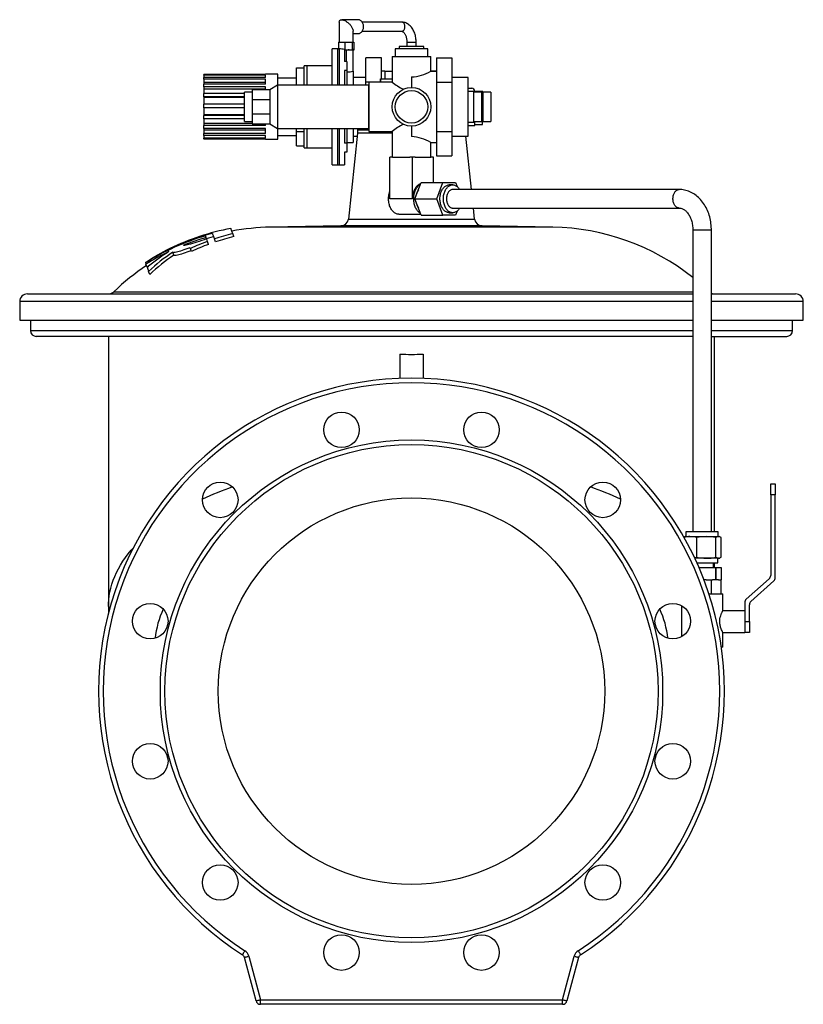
# Model space of a CAD drawing. Extents: x 51 to 1452, y -583 to 690.
# Tile 4 of 4: x 945 to 1452, y 54 to 690. Entities that reach past the tile are written whole.
import ezdxf

# ---------------------------------------------------------------- set-up
doc = ezdxf.new("R2010")
doc.units = 0
doc.layers.get('0').update_dxf_attribs({"linetype": 'CONTINUOUS'})

msp = doc.modelspace()

# ---------------------------------------------------------------- linework, layer by layer
at = {"color": 7, "linetype": 'CONTINUOUS'}
for p, q in [((1152.18, 688.83), (1152.18, 675.91)), ((1164.47, 690.41), (1153.76, 690.41)), ((1192.44, 688.91), (1167.02, 688.91)), ((1161.18, 675.91), (1161.18, 682.99)), ((1167.02, 682.91), (1192.44, 682.91)), ((1151.78, 675.91), (1151.78, 671.53)), ((1151.78, 675.91), (1153.76, 675.91)), ((1153.76, 675.91), (1155.74, 675.91)), ((1155.74, 675.91), (1155.74, 670.71)), ((1155.74, 675.91), (1158.18, 675.91)), ((1158.18, 675.91), (1160.63, 675.91)), ((1160.63, 675.91), (1160.63, 670.71)), ((1160.63, 675.91), (1161.11, 675.91)), ((1161.11, 675.91), (1161.58, 675.91)), ((1161.18, 681.41), (1164.47, 681.41)), ((1161.58, 675.91), (1161.58, 670.71)), ((1195.93, 675.91), (1195.93, 673.07)), ((1201.93, 673.07), (1201.93, 675.91)), ((1151.03, 671.57), (1147.53, 671.57)), ((1147.53, 648.07), (1147.53, 671.57)), ((1151.78, 671.57), (1151.03, 671.57)), ((1151.78, 671.53), (1152.18, 671.52)), ((1155.68, 671.23), (1155.68, 663.36)), ((1155.74, 670.71), (1155.68, 670.71)), ((1158.18, 670.71), (1155.74, 670.71)), ((1160.63, 670.71), (1158.18, 670.71)), ((1161.11, 670.71), (1160.63, 670.71)), ((1161.58, 670.71), (1161.11, 670.71)), ((1161.18, 657.07), (1161.18, 670.71)), ((1188.43, 671.57), (1188.43, 666.57)), ((1209.43, 671.57), (1188.43, 671.57)), ((1190.93, 673.07), (1190.93, 671.57)), ((1206.93, 673.07), (1190.93, 673.07)), ((1206.93, 671.57), (1206.93, 673.07)), ((1209.43, 666.57), (1209.43, 671.57)), ((1157.18, 663.36), (1155.68, 663.36)), ((1157.18, 663.36), (1157.18, 657.5)), ((1179.43, 665.83), (1169.43, 665.83)), ((1169.43, 649.95), (1169.43, 665.83)), ((1179.43, 652.07), (1179.43, 665.83)), ((1186.43, 666.57), (1186.43, 650.07)), ((1186.43, 666.57), (1198.93, 666.57)), ((1198.93, 666.57), (1211.43, 666.57)), ((1211.43, 657.07), (1211.43, 666.57)), ((1215.03, 665.83), (1215.03, 649.95)), ((1215.03, 665.83), (1225.03, 665.83)), ((1225.03, 665.83), (1225.03, 649.95)), ((1124.53, 659.28), (1129.53, 659.28)), ((1124.53, 648.07), (1124.53, 659.28)), ((1131.53, 660.57), (1129.53, 660.57)), ((1129.53, 648.07), (1129.53, 660.57)), ((1147.53, 660.57), (1131.53, 660.57)), ((1157.18, 657.5), (1155.68, 657.5)), ((1155.68, 657.5), (1155.68, 648.07)), ((1157.18, 657.5), (1157.18, 648.07)), ((1161.18, 657.07), (1161.18, 648.07)), ((1181.61, 657.07), (1179.43, 657.07)), ((1181.61, 657.07), (1181.61, 652.07)), ((1181.61, 657.07), (1186.43, 657.07)), ((1215.03, 657.07), (1211.42, 657.07)), ((1211.43, 657.07), (1215.03, 657.07)), ((1104.53, 654.98), (1064.53, 654.98)), ((1064.53, 654.63), (1064.53, 654.98)), ((1104.53, 654.63), (1064.53, 654.63)), ((1064.53, 654.63), (1064.53, 653.02)), ((1104.53, 653.02), (1064.53, 653.02)), ((1064.53, 651.91), (1064.53, 653.02)), ((1104.53, 651.91), (1064.53, 651.91)), ((1064.53, 651.91), (1064.53, 649.69)), ((1104.53, 649.69), (1064.53, 649.69)), ((1064.53, 649.69), (1064.53, 648.78)), ((1112.53, 655.07), (1104.53, 655.07)), ((1104.53, 654.98), (1104.53, 655.07)), ((1104.53, 653.02), (1104.53, 654.63)), ((1104.53, 648.78), (1104.53, 651.91)), ((1112.53, 648.07), (1112.53, 655.07)), ((1124.53, 652.57), (1112.53, 652.57)), ((1169.43, 653.07), (1161.18, 653.07)), ((1171.43, 649.95), (1169.43, 649.95)), ((1169.43, 648.07), (1169.43, 649.95)), ((1186.44, 650.07), (1171.43, 650.07)), ((1171.43, 650.07), (1171.43, 618.07)), ((1178.93, 652.07), (1178.93, 650.07)), ((1178.93, 652.07), (1178.98, 652.07)), ((1178.98, 650.07), (1178.98, 652.07)), ((1178.98, 652.07), (1186.43, 652.07)), ((1198.93, 653.38), (1198.93, 646.57)), ((1215.03, 649.95), (1225.03, 649.95)), ((1215.03, 649.95), (1215.03, 618.2)), ((1235.68, 653.07), (1225.03, 653.07)), ((1225.03, 649.95), (1225.03, 618.2)), ((1235.68, 634.07), (1235.68, 653.07)), ((1104.53, 648.78), (1064.53, 648.78)), ((1064.53, 647.04), (1064.53, 648.78)), ((1104.53, 647.04), (1064.53, 647.04)), ((1064.53, 647.04), (1064.53, 645.56)), ((1104.53, 645.56), (1064.53, 645.56)), ((1064.53, 645.56), (1064.53, 642.77)), ((1095.83, 643.57), (1090.83, 643.57)), ((1090.83, 624.57), (1090.83, 643.57)), ((1107.33, 645.07), (1095.83, 645.07)), ((1095.83, 645.07), (1095.83, 638.66)), ((1104.53, 645.07), (1104.53, 647.04)), ((1112.33, 648.07), (1107.33, 645.07)), ((1107.33, 645.07), (1107.33, 638.66)), ((1171.13, 648.07), (1112.33, 648.07)), ((1112.33, 648.07), (1112.33, 620.07)), ((1171.13, 648.07), (1171.13, 620.07)), ((1171.43, 646.07), (1171.13, 646.07)), ((1235.68, 646.07), (1237.93, 646.07)), ((1239.18, 644.07), (1235.68, 644.07)), ((1239.18, 634.07), (1239.18, 644.07)), ((1244.18, 643.57), (1239.18, 643.57)), ((1245.18, 644.07), (1239.93, 644.07)), ((1239.93, 643.57), (1239.93, 644.07)), ((1244.93, 643.57), (1244.18, 643.57)), ((1244.18, 643.57), (1244.18, 624.57)), ((1244.93, 622.57), (1244.93, 643.57)), ((1245.18, 644.07), (1245.18, 624.42)), ((1250.18, 643.57), (1245.18, 643.57)), ((1250.18, 643.57), (1250.18, 642.03)), ((1090.83, 642.77), (1064.53, 642.77)), ((1064.53, 640.61), (1064.53, 642.77)), ((1090.83, 640.61), (1064.53, 640.61)), ((1064.53, 640.61), (1064.53, 640.05)), ((1090.83, 640.05), (1064.53, 640.05)), ((1064.53, 640.05), (1064.53, 635.71)), ((1107.33, 638.66), (1095.83, 638.66)), ((1095.83, 638.66), (1095.83, 629.49)), ((1107.33, 638.66), (1107.33, 629.49)), ((1250.18, 642.03), (1250.18, 624.57)), ((1090.83, 635.71), (1064.53, 635.71)), ((1064.53, 633.39), (1064.53, 635.71)), ((1090.83, 633.39), (1064.53, 633.39)), ((1064.53, 633.39), (1064.53, 628.88)), ((1235.68, 615.07), (1235.68, 634.07)), ((1239.18, 624.07), (1239.18, 634.07)), ((1090.83, 628.88), (1064.53, 628.88)), ((1064.53, 628.88), (1064.53, 628.45)), ((1090.83, 628.45), (1064.53, 628.45)), ((1064.53, 626.25), (1064.53, 628.45)), ((1090.83, 626.25), (1064.53, 626.25)), ((1064.53, 626.25), (1064.53, 623.24)), ((1090.83, 624.57), (1095.83, 624.57)), ((1095.83, 629.49), (1095.83, 623.07)), ((1095.83, 629.49), (1107.33, 629.49)), ((1107.33, 629.49), (1107.33, 623.07)), ((1239.18, 624.57), (1244.18, 624.57)), ((1239.93, 622.07), (1239.93, 624.57)), ((1245.18, 624.57), (1250.18, 624.57)), ((1245.18, 624.42), (1245.18, 624.07)), ((1095.83, 623.24), (1064.53, 623.24)), ((1064.53, 623.24), (1064.53, 621.87)), ((1104.53, 621.87), (1064.53, 621.87)), ((1064.53, 620.06), (1064.53, 621.87)), ((1104.53, 620.06), (1064.53, 620.06)), ((1064.53, 620.06), (1064.53, 618.9)), ((1104.53, 618.9), (1064.53, 618.9)), ((1064.53, 618.9), (1064.53, 616.76)), ((1095.83, 623.07), (1107.33, 623.07)), ((1104.53, 621.87), (1104.53, 623.07)), ((1104.53, 616.76), (1104.53, 620.06)), ((1107.33, 623.07), (1112.33, 620.07)), ((1112.33, 620.07), (1171.13, 620.07)), ((1112.53, 613.07), (1112.53, 620.07)), ((1124.53, 618.13), (1124.53, 620.07)), ((1124.53, 618.13), (1129.53, 618.13)), ((1124.53, 608.87), (1124.53, 618.13)), ((1129.53, 607.57), (1129.53, 620.07)), ((1147.53, 596.57), (1147.53, 620.07)), ((1155.68, 620.07), (1155.68, 610.65)), ((1157.18, 620.07), (1157.18, 610.65)), ((1161.18, 620.07), (1161.18, 611.07)), ((1163.93, 620.07), (1163.93, 619.07)), ((1163.93, 619.07), (1163.93, 617.07)), ((1171.13, 622.07), (1171.43, 622.07)), ((1171.43, 618.07), (1186.44, 618.07)), ((1186.43, 618.08), (1186.43, 601.57)), ((1198.93, 621.57), (1198.93, 614.77)), ((1215.03, 618.2), (1225.03, 618.2)), ((1215.03, 618.2), (1215.03, 602.32)), ((1225.03, 618.2), (1225.03, 602.32)), ((1235.68, 624.07), (1239.18, 624.07)), ((1235.68, 622.07), (1239.93, 622.07)), ((1239.93, 622.57), (1244.93, 622.57)), ((1244.93, 624.07), (1245.18, 624.07)), ((1104.53, 616.76), (1064.53, 616.76)), ((1064.53, 615.56), (1064.53, 616.76)), ((1104.53, 615.56), (1064.53, 615.56)), ((1064.53, 615.56), (1064.53, 613.74)), ((1104.53, 613.74), (1064.53, 613.74)), ((1064.53, 613.29), (1064.53, 613.74)), ((1104.53, 613.29), (1064.53, 613.29)), ((1064.53, 613.29), (1064.53, 613.17)), ((1104.53, 613.17), (1064.53, 613.17)), ((1104.53, 613.74), (1104.53, 615.56)), ((1104.53, 613.07), (1104.53, 613.29)), ((1104.53, 613.07), (1112.53, 613.07)), ((1112.53, 615.57), (1124.53, 615.57)), ((1163.93, 617.07), (1158.09, 561.47)), ((1161.18, 615.07), (1163.72, 615.07)), ((1182.32, 617.07), (1163.93, 617.07)), ((1186.43, 617.07), (1182.32, 617.07)), ((1225.03, 615.07), (1235.68, 615.07)), ((1237.77, 580.57), (1234.14, 615.07)), ((1124.53, 608.87), (1129.53, 608.87)), ((1129.53, 607.57), (1131.53, 607.57)), ((1131.53, 607.57), (1147.53, 607.57)), ((1157.18, 610.65), (1155.68, 610.65)), ((1157.18, 611.07), (1161.18, 611.07)), ((1157.18, 610.65), (1157.18, 604.79)), ((1211.42, 611.07), (1215.03, 611.07)), ((1211.43, 601.57), (1211.43, 611.08)), ((1157.18, 604.79), (1155.68, 604.79)), ((1155.68, 604.79), (1155.68, 596.57)), ((1184.81, 574.57), (1184.81, 601.57)), ((1186.66, 601.57), (1184.81, 601.57)), ((1186.66, 601.57), (1197.77, 601.57)), ((1199.62, 601.57), (1197.77, 601.57)), ((1199.62, 574.57), (1199.62, 601.57)), ((1201.3, 601.57), (1199.62, 601.57)), ((1201.3, 601.57), (1211.38, 601.57)), ((1213.06, 601.57), (1211.38, 601.57)), ((1213.06, 585.07), (1213.06, 601.57)), ((1215.03, 602.32), (1225.03, 602.32)), ((1147.53, 596.57), (1151.03, 596.57)), ((1151.03, 596.57), (1152.18, 596.57)), ((1152.18, 596.57), (1155.68, 596.57)), ((1201.16, 574.57), (1205.23, 585.07)), ((1205.23, 585.07), (1219.3, 585.07)), ((1215.23, 574.57), (1219.3, 585.07)), ((1219.3, 585.07), (1227.45, 585.07)), ((1225.6, 583.57), (1223.38, 583.57)), ((1372.12, 580.57), (1225.6, 580.57)), ((1227.45, 585.07), (1228.44, 582.52)), ((1205.23, 564.07), (1201.16, 574.57)), ((1201.16, 574.57), (1215.23, 574.57)), ((1219.3, 564.07), (1215.23, 574.57)), ((1225.6, 568.57), (1372.12, 568.57)), ((1239.78, 561.47), (1239.03, 568.57)), ((1190.78, 564.57), (1205.04, 564.57)), ((1205.23, 564.07), (1219.3, 564.07)), ((1227.45, 564.07), (1219.3, 564.07)), ((1223.38, 565.57), (1225.6, 565.57)), ((1228.44, 566.63), (1227.45, 564.07)), ((1153.2, 557), (1107.59, 556.2)), ((1290.27, 556.2), (1244.66, 557)), ((1380.93, 554.57), (1380.93, 359.07)), ((1392.93, 359.07), (1392.93, 554.57)), ((1066.36, 548.62), (1066.02, 549.54)), ((1066.23, 548.98), (1070.83, 550.26)), ((1072.13, 546.68), (1071.44, 548.59)), ((1084, 550.19), (1083.3, 552.1)), ((1055.71, 543.07), (1055.92, 542.49)), ((1056.62, 540.57), (1055.92, 542.49)), ((1067.64, 545.1), (1066.94, 547)), ((1045.15, 538.04), (1044.45, 539.95)), ((1026.8, 533.3), (1026.82, 533.24)), ((1026.87, 533.1), (1026.82, 533.24)), ((1027.85, 530.41), (1027.15, 532.35)), ((1027.85, 530.41), (1028.86, 531.02)), ((1029.59, 525.64), (1028.86, 527.63)), ((950.43, 513.07), (1380.93, 513.07)), ((1392.93, 513.07), (1447.43, 513.07)), ((945.43, 508.07), (945.43, 496.07)), ((1452.43, 496.07), (1452.43, 508.07)), ((945.43, 496.07), (1380.93, 496.07)), ((952.43, 496.07), (952.43, 489.33)), ((1392.93, 496.07), (1452.43, 496.07)), ((1445.43, 489.33), (1445.43, 496.07)), ((1380.93, 485.57), (956.19, 485.57)), ((1002.81, 485.57), (1002.81, 310.79)), ((1392.93, 485.57), (1441.67, 485.57)), ((1395.05, 359.07), (1395.05, 485.57)), ((1191.43, 474.1), (1191.43, 458.44)), ((1206.43, 474.1), (1206.43, 458.44)), ((1431.32, 383.11), (1431.32, 390.11)), ((1431.32, 390.11), (1434.32, 390.11)), ((1434.32, 390.11), (1434.32, 383.11)), ((1431.32, 383.11), (1431.32, 331)), ((1434.32, 329.66), (1434.32, 383.11)), ((1376.43, 359.07), (1376.43, 356.07)), ((1397.43, 359.07), (1376.43, 359.07)), ((1397.43, 356.07), (1397.43, 359.07)), ((1375.53, 355.91), (1375.17, 355.76)), ((1375.93, 356.07), (1375.52, 355.92)), ((1375.93, 356.07), (1379.11, 356.07)), ((1379.11, 356.07), (1389.72, 356.07)), ((1383.57, 342.69), (1383.57, 355.45)), ((1389.72, 356.07), (1397.54, 356.07)), ((1395.86, 342.69), (1395.86, 355.45)), ((1397.54, 356.07), (1397.93, 356.07)), ((1398.34, 355.93), (1397.93, 356.07)), ((1399.22, 342.69), (1399.22, 355.45)), ((1389.72, 342.07), (1382.26, 342.07)), ((1383.64, 339.07), (1396.83, 339.07)), ((1397.54, 342.07), (1389.72, 342.07)), ((1394.43, 336.07), (1394.43, 339.07)), ((1395.05, 336.07), (1395.05, 339.07)), ((1396.83, 339.07), (1397.19, 339.07)), ((1397.19, 339.07), (1397.19, 342.07)), ((1397.54, 342.07), (1397.93, 342.07)), ((1397.93, 342.07), (1398.34, 342.22)), ((1384.96, 336.07), (1395.86, 336.07)), ((1395.86, 336.07), (1395.86, 328.07)), ((1395.86, 328.07), (1395.86, 336.07)), ((1395.86, 336.07), (1395.86, 336.07)), ((1395.86, 336.07), (1399.22, 336.07)), ((1399.22, 336.07), (1399.22, 328.07)), ((1389.49, 328.07), (1388.2, 328.07)), ((1389.49, 328.07), (1393.11, 328.07)), ((1393.11, 319.07), (1393.11, 328.07)), ((1393.11, 328.07), (1393.75, 328.07)), ((1395.86, 328.07), (1393.75, 328.07)), ((1395.86, 328.07), (1395.86, 328.07)), ((1397.48, 328.07), (1395.86, 328.07)), ((1397.48, 328.07), (1399.29, 328.07)), ((1399.29, 319.07), (1399.29, 328.07)), ((1430.32, 328.76), (1415.53, 315.55)), ((1418.53, 314.21), (1433.32, 327.42)), ((1391.38, 319.07), (1400.33, 319.07)), ((1400.33, 308.07), (1400.33, 319.07)), ((1414.53, 313.32), (1414.53, 301.07)), ((1373.53, 311.43), (1373.53, 291.3)), ((1414.53, 308.07), (1400.33, 308.07)), ((1417.53, 301.07), (1417.53, 311.97)), ((1417.53, 301.07), (1417.53, 294.07)), ((1400.33, 284.57), (1400.33, 294.08)), ((1400.33, 294.07), (1414.53, 294.07)), ((1417.53, 294.07), (1414.53, 294.07)), ((1400.33, 284.57), (1399.42, 284.57)), ((1098.34, 55.8), (1090.8, 83.93)), ((1307.06, 83.93), (1299.53, 55.8)), ((1296.63, 53.57), (1101.23, 53.57))]:
    msp.add_line(p, q, dxfattribs=at)
at = {"color": 8, "linetype": 'CONTINUOUS'}
for p, q in [((1195.93, 675.91), (1201.93, 675.91)), ((1151.03, 671.57), (1151.03, 648.07)), ((1152.18, 671.52), (1152.18, 648.07)), ((1156.68, 670.71), (1156.68, 663.36)), ((1158.18, 671.33), (1158.18, 670.71)), ((1161.11, 671.57), (1161.11, 670.71)), ((1131.53, 648.07), (1131.53, 660.57)), ((1239.93, 644.07), (1235.68, 644.07)), ((1131.53, 607.57), (1131.53, 620.07)), ((1151.03, 620.07), (1151.03, 596.57)), ((1152.18, 620.07), (1152.18, 596.57)), ((1163.93, 619.07), (1171.43, 619.07)), ((1182.32, 618.07), (1182.32, 617.07)), ((1184.81, 618.07), (1184.81, 617.07)), ((1199.62, 574.57), (1184.81, 574.57)), ((1158.09, 561.47), (1198.93, 561.47)), ((1198.93, 561.47), (1239.78, 561.47)), ((1198.93, 556.2), (1107.59, 556.2)), ((1198.93, 557), (1153.2, 557)), ((1244.66, 557), (1198.93, 557)), ((1290.27, 556.2), (1198.93, 556.2)), ((1380.93, 554.57), (1392.93, 554.57)), ((1006.36, 514.47), (1198.93, 514.47)), ((1198.93, 514.47), (1380.93, 514.47)), ((1380.93, 508.07), (945.43, 508.07)), ((1452.43, 508.07), (1392.93, 508.07)), ((952.43, 489.33), (1380.93, 489.33)), ((1392.93, 489.33), (1445.43, 489.33)), ((1434.32, 383.11), (1431.32, 383.11)), ((1414.53, 301.07), (1414.53, 294.07)), ((1414.53, 301.07), (1417.53, 301.07)), ((1093.7, 84.7), (1101.23, 56.57)), ((1296.63, 56.57), (1304.17, 84.7)), ((1101.23, 56.57), (1296.63, 56.57)), ((1101.23, 53.57), (1101.23, 56.57)), ((1296.63, 53.57), (1296.63, 56.57))]:
    msp.add_line(p, q, dxfattribs=at)
at = {"color": 7, "linetype": 'CONTINUOUS', "flags": 128}
for points in [[(1152.18, 688.83), (1152.2, 689.13), (1152.25, 689.4), (1152.35, 689.64), (1152.48, 689.86), (1152.64, 690.04), (1152.83, 690.18), (1153.06, 690.29), (1153.32, 690.37), (1153.61, 690.4), (1153.92, 690.4), (1154.25, 690.37), (1154.61, 690.29), (1154.98, 690.18), (1155.37, 690.04), (1155.76, 689.86), (1156.17, 689.64), (1156.58, 689.4), (1156.98, 689.13), (1157.39, 688.83), (1157.79, 688.5), (1158.18, 688.16), (1158.56, 687.79), (1158.93, 687.42), (1159.27, 687.02), (1159.6, 686.62), (1159.9, 686.22), (1160.17, 685.81), (1160.41, 685.4), (1160.63, 684.99), (1160.81, 684.6), (1160.95, 684.21), (1161.06, 683.84), (1161.14, 683.48), (1161.18, 683.15), (1161.18, 682.99)], [(1164.47, 681.41), (1164.84, 681.44), (1165.21, 681.51), (1165.56, 681.64), (1165.91, 681.82), (1166.24, 682.05), (1166.54, 682.33), (1166.83, 682.64), (1167.08, 683), (1167.3, 683.38), (1167.5, 683.8), (1167.65, 684.24), (1167.77, 684.7), (1167.85, 685.18), (1167.89, 685.67), (1167.89, 686.15), (1167.85, 686.64), (1167.77, 687.11), (1167.65, 687.57), (1167.5, 688.02), (1167.3, 688.43), (1167.08, 688.82), (1166.83, 689.18), (1166.54, 689.49), (1166.24, 689.76), (1165.91, 689.99), (1165.56, 690.17), (1165.21, 690.3), (1164.84, 690.38), (1164.47, 690.41)], [(1201.93, 675.91), (1201.93, 676.34), (1201.89, 677.12), (1201.82, 677.9), (1201.72, 678.68), (1201.59, 679.44), (1201.42, 680.19), (1201.22, 680.93), (1200.98, 681.66), (1200.71, 682.36), (1200.42, 683.04), (1200.09, 683.7), (1199.72, 684.33), (1199.33, 684.93), (1198.91, 685.5), (1198.46, 686.03), (1197.99, 686.52), (1197.49, 686.97), (1196.97, 687.38), (1196.44, 687.74), (1195.89, 688.05), (1195.33, 688.32), (1194.76, 688.53), (1194.18, 688.7), (1193.6, 688.82), (1193.01, 688.89), (1192.44, 688.91)], [(1192.44, 682.91), (1192.51, 682.91), (1192.7, 682.88), (1192.89, 682.83), (1193.08, 682.75), (1193.27, 682.64), (1193.5, 682.49), (1193.72, 682.3), (1193.95, 682.07), (1194.18, 681.81), (1194.41, 681.51), (1194.63, 681.17), (1194.84, 680.79), (1195.04, 680.38), (1195.22, 679.94), (1195.39, 679.47), (1195.53, 678.98), (1195.66, 678.46), (1195.77, 677.92), (1195.84, 677.37), (1195.9, 676.8), (1195.93, 676.23), (1195.93, 675.91)], [(1204.95, 584.36), (1204.64, 584.25), (1204.17, 584.04), (1203.71, 583.78), (1203.27, 583.47), (1202.84, 583.11), (1202.43, 582.71), (1202.04, 582.26), (1201.68, 581.77), (1201.34, 581.25), (1201.02, 580.69), (1200.74, 580.09), (1200.48, 579.47), (1200.26, 578.82), (1200.06, 578.15), (1199.91, 577.46), (1199.78, 576.75), (1199.69, 576.03), (1199.64, 575.3), (1199.62, 574.57)], [(1204.81, 565.16), (1204.59, 565.28), (1204.15, 565.58), (1203.72, 565.91), (1203.31, 566.3), (1202.92, 566.72), (1202.55, 567.19), (1202.2, 567.7), (1201.88, 568.24), (1201.59, 568.81), (1201.32, 569.42), (1201.09, 570.05), (1200.88, 570.71), (1200.71, 571.38), (1200.57, 572.07), (1200.47, 572.78), (1200.4, 573.49), (1200.37, 574.21), (1200.37, 574.94), (1200.4, 575.66), (1200.47, 576.37), (1200.57, 577.08), (1200.71, 577.77), (1200.88, 578.44), (1201.09, 579.1), (1201.32, 579.73), (1201.59, 580.33), (1201.88, 580.91), (1202.2, 581.45), (1202.55, 581.96), (1202.92, 582.42), (1203.31, 582.85), (1203.72, 583.23), (1204.15, 583.57), (1204.59, 583.86), (1204.81, 583.98)], [(1223.38, 565.57), (1223.14, 565.58), (1222.68, 565.63), (1222.22, 565.74), (1221.77, 565.9), (1221.33, 566.1), (1220.9, 566.36), (1220.49, 566.67), (1220.09, 567.02), (1219.71, 567.42), (1219.35, 567.86), (1219.02, 568.33), (1218.71, 568.85), (1218.43, 569.4), (1218.18, 569.98), (1217.96, 570.58), (1217.77, 571.21), (1217.61, 571.86), (1217.49, 572.52), (1217.4, 573.2), (1217.35, 573.89), (1217.33, 574.57), (1217.35, 575.26), (1217.4, 575.95), (1217.49, 576.62), (1217.61, 577.29), (1217.77, 577.94), (1217.96, 578.57), (1218.18, 579.17), (1218.43, 579.75), (1218.71, 580.3), (1219.02, 580.82), (1219.35, 581.29), (1219.71, 581.73), (1220.09, 582.13), (1220.49, 582.48), (1220.9, 582.79), (1221.33, 583.04), (1221.77, 583.25), (1222.22, 583.41), (1222.68, 583.51), (1223.14, 583.57), (1223.38, 583.57)], [(1230.1, 568.57), (1229.95, 568.33), (1229.62, 567.86), (1229.26, 567.42), (1228.88, 567.02), (1228.49, 566.67), (1228.07, 566.36), (1227.64, 566.1), (1227.2, 565.9), (1226.75, 565.74), (1226.29, 565.63), (1225.83, 565.58), (1225.37, 565.58), (1224.9, 565.63), (1224.45, 565.74), (1224, 565.9), (1223.55, 566.1), (1223.12, 566.36), (1222.71, 566.67), (1222.31, 567.02), (1221.93, 567.42), (1221.58, 567.86), (1221.24, 568.33), (1220.93, 568.85), (1220.65, 569.4), (1220.4, 569.98), (1220.18, 570.58), (1219.99, 571.21), (1219.83, 571.86), (1219.71, 572.52), (1219.62, 573.2), (1219.57, 573.89), (1219.55, 574.57), (1219.57, 575.26), (1219.62, 575.95), (1219.71, 576.62), (1219.83, 577.29), (1219.99, 577.94), (1220.18, 578.57), (1220.4, 579.17), (1220.65, 579.75), (1220.93, 580.3), (1221.24, 580.82), (1221.58, 581.29), (1221.93, 581.73), (1222.31, 582.13), (1222.71, 582.48), (1223.12, 582.79), (1223.55, 583.04), (1224, 583.25), (1224.45, 583.41), (1224.9, 583.51), (1225.37, 583.57), (1225.83, 583.57), (1226.29, 583.51), (1226.75, 583.41), (1227.2, 583.25), (1227.64, 583.04), (1228.07, 582.79), (1228.49, 582.48), (1228.88, 582.13), (1229.26, 581.73), (1229.62, 581.29), (1229.95, 580.82), (1230.1, 580.57)], [(1225.6, 580.57), (1225.31, 580.56), (1224.94, 580.49), (1224.57, 580.38), (1224.21, 580.21), (1223.86, 579.99), (1223.53, 579.72), (1223.21, 579.41), (1222.92, 579.06), (1222.65, 578.67), (1222.4, 578.24), (1222.19, 577.77), (1222, 577.29), (1221.85, 576.77), (1221.73, 576.24), (1221.64, 575.69), (1221.58, 575.14), (1221.57, 574.57)], [(1392.93, 554.57), (1392.93, 555.2), (1392.89, 556.31), (1392.81, 557.42), (1392.69, 558.53), (1392.54, 559.63), (1392.35, 560.72), (1392.12, 561.8), (1391.86, 562.87), (1391.56, 563.92), (1391.22, 564.96), (1390.85, 565.98), (1390.44, 566.98), (1390, 567.95), (1389.53, 568.91), (1389.02, 569.84), (1388.47, 570.74), (1387.9, 571.61), (1387.3, 572.45), (1386.66, 573.25), (1386, 574.02), (1385.31, 574.75), (1384.59, 575.45), (1383.86, 576.1), (1383.1, 576.72), (1382.31, 577.29), (1381.51, 577.82), (1380.7, 578.3), (1379.86, 578.74), (1379.02, 579.13), (1378.16, 579.47), (1377.29, 579.77), (1376.42, 580.02), (1375.54, 580.23), (1374.65, 580.38), (1373.76, 580.49), (1372.87, 580.56), (1372.12, 580.57)], [(1190.78, 564.57), (1190.66, 564.58), (1190.18, 564.62), (1189.7, 564.71), (1189.22, 564.85), (1188.75, 565.04), (1188.3, 565.28), (1187.85, 565.58), (1187.42, 565.91), (1187.01, 566.3), (1186.62, 566.72), (1186.25, 567.19), (1185.91, 567.7), (1185.59, 568.24), (1185.29, 568.81), (1185.03, 569.42), (1184.79, 570.05), (1184.59, 570.71), (1184.42, 571.38), (1184.28, 572.07), (1184.17, 572.78), (1184.1, 573.49), (1184.07, 574.21), (1184.07, 574.94), (1184.1, 575.66), (1184.17, 576.37), (1184.28, 577.08), (1184.42, 577.77), (1184.59, 578.44), (1184.79, 579.1), (1184.81, 579.14)], [(1221.57, 574.57), (1221.58, 574.01), (1221.64, 573.46), (1221.73, 572.91), (1221.85, 572.38), (1222, 571.86), (1222.19, 571.37), (1222.4, 570.91), (1222.65, 570.48), (1222.92, 570.09), (1223.21, 569.74), (1223.53, 569.43), (1223.86, 569.16), (1224.21, 568.94), (1224.57, 568.77), (1224.94, 568.65), (1225.31, 568.59), (1225.6, 568.57)], [(1372.12, 568.57), (1372.29, 568.57), (1372.77, 568.53), (1373.25, 568.44), (1373.73, 568.31), (1374.19, 568.14), (1374.64, 567.93), (1375.08, 567.68), (1375.52, 567.4), (1375.94, 567.08), (1376.36, 566.72), (1376.76, 566.33), (1377.16, 565.9), (1377.55, 565.44), (1377.92, 564.94), (1378.28, 564.4), (1378.62, 563.84), (1378.95, 563.24), (1379.25, 562.61), (1379.54, 561.96), (1379.8, 561.28), (1380.03, 560.57), (1380.25, 559.85), (1380.43, 559.1), (1380.59, 558.34), (1380.72, 557.57), (1380.81, 556.78), (1380.88, 555.99), (1380.92, 555.19), (1380.93, 554.57)], [(1083.3, 552.1), (1082.98, 552.98), (1082.72, 553.71), (1082.5, 554.3), (1082.33, 554.77), (1082.2, 555.12), (1082.11, 555.37)], [(1066.36, 548.62), (1064.78, 548.07), (1063.22, 547.54), (1061.64, 547), (1060.1, 546.5), (1058.65, 546.04), (1057.28, 545.62), (1056.03, 545.25), (1054.9, 544.94), (1053.91, 544.7), (1053.06, 544.53), (1052.38, 544.43), (1051.9, 544.4), (1051.57, 544.43), (1051.39, 544.52)], [(1066.02, 549.54), (1065.81, 550.11), (1065.64, 550.58)], [(1066.94, 547), (1066.63, 547.86), (1066.36, 548.62)], [(1070.14, 552.15), (1070.27, 551.79), (1070.43, 551.34), (1070.63, 550.8), (1070.86, 550.17), (1071.13, 549.43), (1071.44, 548.59)], [(1044.45, 539.95), (1044.87, 539.93), (1045.39, 539.97), (1046.05, 540.06), (1046.81, 540.22), (1047.65, 540.42), (1048.59, 540.67), (1049.64, 540.98), (1050.78, 541.34), (1051.91, 541.72), (1053.1, 542.13), (1054.38, 542.59), (1055.71, 543.07)], [(1045.15, 538.04), (1045.56, 538.02), (1046.09, 538.05), (1046.74, 538.15), (1047.51, 538.3), (1048.35, 538.5), (1049.28, 538.76), (1050.34, 539.07), (1051.48, 539.43), (1052.61, 539.81), (1053.8, 540.22), (1055.08, 540.68), (1056.4, 541.16)], [(1026.87, 533.1), (1026.98, 532.79), (1027.15, 532.35)], [(1027.91, 530.25), (1028.12, 529.67), (1028.35, 529.04), (1028.6, 528.36), (1028.86, 527.63)], [(1383.57, 342.69), (1382.47, 342.44), (1382.09, 342.37)], [(1400.33, 294.08), (1400.33, 294.07), (1400.32, 294.1), (1400.23, 294.27), (1400.07, 294.6), (1399.84, 295.07), (1399.57, 295.68), (1399.25, 296.47), (1398.93, 297.41), (1398.78, 297.94), (1398.64, 298.5), (1398.53, 299.1), (1398.44, 299.72), (1398.39, 300.27), (1398.36, 300.83), (1398.36, 301.42), (1398.39, 302), (1398.51, 302.97), (1398.71, 303.92), (1398.96, 304.84), (1399.25, 305.68), (1399.58, 306.49), (1399.74, 306.86), (1399.88, 307.18), (1400.01, 307.45), (1400.13, 307.67), (1400.22, 307.86), (1400.29, 307.99), (1400.33, 308.07)]]:
    msp.add_lwpolyline(points, dxfattribs=at)
at = {"color": 8, "linetype": 'CONTINUOUS', "flags": 128}
for points in [[(1192.44, 682.91), (1192.52, 682.91), (1192.82, 682.95), (1193.12, 683.04), (1193.4, 683.19), (1193.67, 683.38), (1193.91, 683.62), (1194.13, 683.9), (1194.32, 684.21), (1194.48, 684.56), (1194.59, 684.92), (1194.68, 685.31), (1194.72, 685.71), (1194.72, 686.11), (1194.68, 686.51), (1194.59, 686.89), (1194.48, 687.26), (1194.32, 687.61), (1194.13, 687.92), (1193.91, 688.2), (1193.67, 688.44), (1193.4, 688.63), (1193.12, 688.77), (1192.82, 688.87), (1192.52, 688.91), (1192.44, 688.91)], [(1372.11, 568.57), (1372.02, 568.58), (1371.64, 568.62), (1371.27, 568.71), (1370.91, 568.85), (1370.55, 569.04), (1370.21, 569.29), (1369.89, 569.58), (1369.58, 569.91), (1369.3, 570.28), (1369.04, 570.69), (1368.81, 571.14), (1368.61, 571.61), (1368.44, 572.12), (1368.3, 572.64), (1368.2, 573.18), (1368.13, 573.73), (1368.09, 574.29), (1368.09, 574.86), (1368.13, 575.42), (1368.2, 575.97), (1368.3, 576.51), (1368.44, 577.03), (1368.61, 577.53), (1368.81, 578.01), (1369.04, 578.45), (1369.3, 578.87), (1369.58, 579.24), (1369.89, 579.57), (1370.21, 579.86), (1370.55, 580.1), (1370.91, 580.3), (1371.27, 580.44), (1371.64, 580.53), (1372.02, 580.57), (1372.12, 580.57)], [(1002.81, 310.79), (1002.85, 312.73), (1003.02, 315.26), (1003.34, 317.79), (1003.78, 320.31), (1004.36, 322.83), (1005.08, 325.34), (1005.94, 327.84), (1006.93, 330.33), (1008.05, 332.8), (1009.3, 335.26), (1010.69, 337.7), (1012.21, 340.12), (1013.86, 342.52), (1015.64, 344.9), (1017.55, 347.26), (1018.96, 348.89)], [(1091.14, 88.2), (1090.91, 87.84), (1090.69, 87.49), (1090.47, 87.15), (1090.27, 86.84), (1090.08, 86.55), (1089.92, 86.29), (1089.78, 86.08), (1089.67, 85.9), (1089.59, 85.78), (1089.54, 85.7), (1089.52, 85.68)], [(1090.8, 83.93), (1090.83, 83.94), (1090.92, 83.96), (1091.06, 84), (1091.26, 84.05), (1091.51, 84.12), (1091.8, 84.2), (1092.13, 84.28), (1092.49, 84.38), (1092.88, 84.49), (1093.28, 84.59), (1093.7, 84.7)], [(1304.17, 84.7), (1304.58, 84.59), (1304.98, 84.49), (1305.37, 84.38), (1305.73, 84.28), (1306.06, 84.2), (1306.36, 84.12), (1306.6, 84.05), (1306.8, 84), (1306.95, 83.96), (1307.03, 83.94), (1307.06, 83.93)], [(1306.72, 88.2), (1306.95, 87.84), (1307.18, 87.49), (1307.39, 87.15), (1307.6, 86.84), (1307.78, 86.55), (1307.95, 86.29), (1308.08, 86.08), (1308.19, 85.9), (1308.28, 85.78), (1308.32, 85.7), (1308.34, 85.68)], [(1098.34, 55.8), (1098.36, 55.81), (1098.45, 55.83), (1098.6, 55.87), (1098.8, 55.92), (1099.04, 55.99), (1099.34, 56.07), (1099.67, 56.15), (1100.03, 56.25), (1100.42, 56.36), (1100.82, 56.46), (1101.23, 56.57)], [(1296.63, 56.57), (1297.04, 56.46), (1297.45, 56.36), (1297.83, 56.25), (1298.2, 56.15), (1298.53, 56.07), (1298.82, 55.99), (1299.07, 55.92), (1299.27, 55.87), (1299.41, 55.83), (1299.5, 55.81), (1299.53, 55.8)]]:
    msp.add_lwpolyline(points, dxfattribs=at)
at = {"color": 7, "linetype": 'CONTINUOUS'}
for centre, radius in [((1198.93, 634.07), 12.5), ((1198.93, 634.07), 10.5), ((1153.64, 425.11), 11.5), ((1244.22, 425.11), 11.5), ((1198.93, 256.07), 162.5), ((1198.93, 256.07), 159.5), ((1075.19, 379.82), 11.5), ((1322.67, 379.82), 11.5), ((1198.93, 256.07), 125), ((1029.89, 301.37), 11.5), ((1367.97, 301.37), 11.5), ((1029.89, 210.78), 11.5), ((1367.97, 210.78), 11.5), ((1075.19, 132.33), 11.5), ((1322.67, 132.33), 11.5), ((1153.64, 87.04), 11.5), ((1244.22, 87.04), 11.5)]:
    msp.add_circle(centre, radius, dxfattribs=at)
for centre, radius, start, end in [((1149.76, 620.32), 51.26, 83.36771, 87.29372), ((1156.69, 679.76), 23.13, 271.22663, 281.20736), ((1197.55, 681.07), 27.72, 272.86364, 300.03355), ((1214.51, 685.27), 45.02, 231.42859, 242.35193), ((1237.93, 644.07), 2, 359.99986, 90.00088), ((1214.31, 583.18), 44.67, 117.60434, 128.61497), ((1197.56, 587.12), 27.68, 59.94442, 87.15485), ((1211.17, 575.08), 9.41, 145.16942, 172.43246), ((1211.17, 574.06), 9.41, 187.5677, 214.83069), ((1153.11, 562), 5, 271, 354), ((1244.75, 562), 5, 186, 269), ((1108.43, 408.92), 148.79, 100.18749, 116.2929), ((1110.21, 406.22), 150, 91, 100.55699), ((1287.66, 406.22), 150, 51.54954, 89), ((1107.54, 407.4), 149.5, 104.48683, 122.67699), ((1107.56, 405.86), 150.66, 106.15431, 122.3818), ((1112.41, 390.27), 165.88, 106.23998, 111.58501), ((1126.14, 385.64), 171.88, 104.43029, 108.55607), ((1126.24, 385.58), 169.95, 104.39417, 108.56697), ((1110.21, 406.22), 152, 116.4419, 123.27922), ((1123.53, 393.13), 163.95, 110.19087, 114.35553), ((1123.61, 393.15), 161.94, 110.22147, 114.43801), ((1106.2, 404.9), 149.97, 115.36345, 121.80979), ((1100.3, 445.13), 111.74, 121.47809, 130.37943), ((1104.46, 447.99), 109.8, 123.12614, 133.50789), ((1104.68, 447.34), 108.49, 123.28301, 133.80455), ((1110.21, 406.22), 150, 123.45958, 133.81191), ((950.43, 508.07), 5, 90, 180), ((1002.9, 518.07), 5, 270, 313.81191), ((1394.96, 518.07), 5, 246.04885, 270), ((1447.43, 508.07), 5, 0, 90), ((956.19, 489.33), 3.76, 180, 270), ((1441.67, 489.33), 3.76, 270, 0), ((1198.93, 670.06), 196.11, 267.80826, 272.19174), ((1198.93, 256.07), 202.5, 302.70383, 237.29617), ((1379.16, 339.87), 16.2, 90.17391, 103.90544), ((1378.93, 338.39), 17.68, 74.77952, 89.42353), ((1389.94, 323.09), 32.99, 90.38594, 101.12721), ((1389.5, 323.1), 32.97, 78.87026, 89.61657), ((1397.71, 353.01), 3.06, 93.26135, 127.22552), ((1397.32, 352.89), 3.19, 53.47908, 86.03406), ((1389.94, 375.05), 32.97, 258.87038, 269.61661), ((1389.49, 375.06), 32.99, 270.38593, 281.1271), ((1397.71, 345.13), 3.06, 232.7696, 266.74398), ((1397.35, 345.17), 3.1, 273.46514, 307.02128), ((1428.32, 331), 3, 311.78618, 0), ((1431.32, 329.66), 3, 311.78618, 0), ((1417.53, 313.32), 3, 131.78618, 180), ((1420.53, 311.97), 3, 131.78618, 180), ((1073.38, 310.45), 70.57, 179.7256, 182.94829), ((1087.9, 83.15), 3, 15, 57.29617), ((1309.96, 83.15), 3, 122.70383, 165), ((1101.23, 56.57), 3, 195, 270), ((1296.63, 56.57), 3, 270, 345)]:
    msp.add_arc(centre, radius, start, end, dxfattribs=at)
at = {"color": 8, "linetype": 'CONTINUOUS'}
for centre, radius, start, end in [((1198.93, 256.07), 199.5, 302.70383, 237.29617), ((1159.22, 174.3), 227.02, 109.5948, 114.88425), ((1238.64, 174.3), 227.02, 65.11575, 70.4052), ((1092.57, 284.13), 59.81, 155.18157, 174.05506), ((1305.14, 284.08), 59.96, 5.96922, 24.79415), ((1087.9, 83.15), 6, 15, 57.29617), ((1309.96, 83.15), 6, 122.70383, 165)]:
    msp.add_arc(centre, radius, start, end, dxfattribs=at)

doc.saveas('drawing.dxf')
